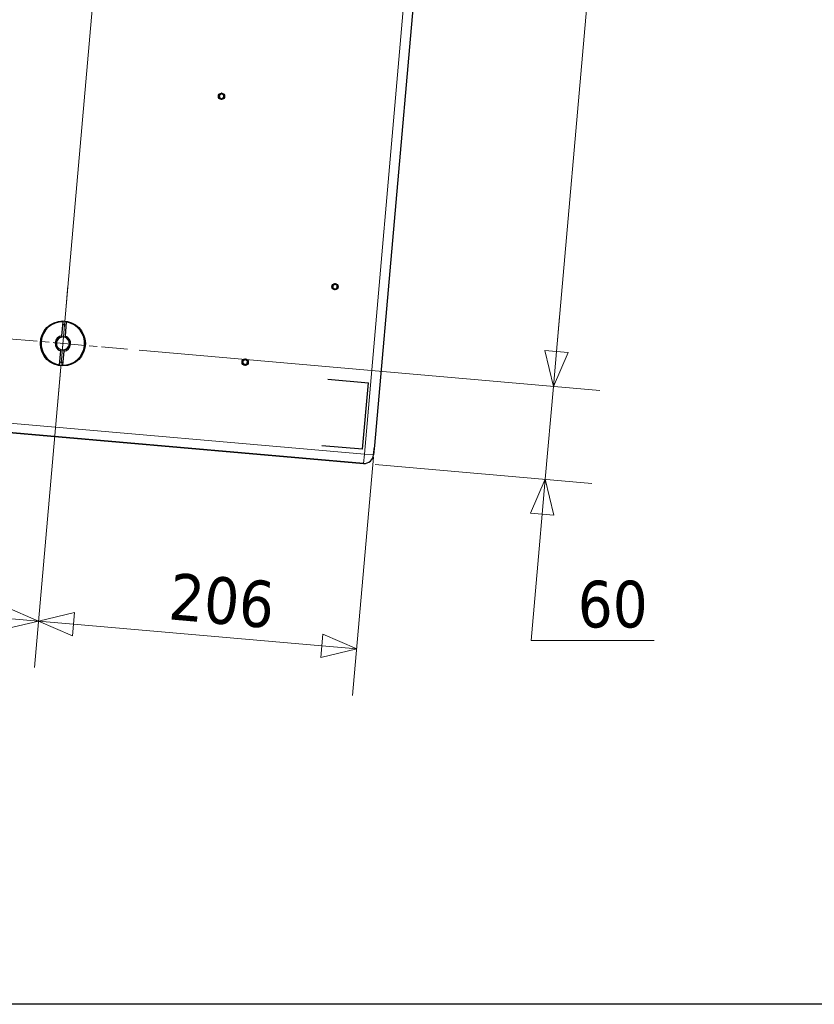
# Model space of a CAD drawing. Header units: millimetres. Extents: x -2236 to 4365, y 90 to 3088.
# Tile 26 of 39: x 2848 to 3359, y 90 to 723. Entities that reach past the tile are written whole.
import ezdxf

# ---------------------------------------------------------------- set-up
doc = ezdxf.new("R2010")
doc.units = ezdxf.units.MM
doc.header["$LTSCALE"] = 15
doc.linetypes.add('CHAIN', pattern=[0.3543, 0.2362, -0.0295, 0.0591, -0.0295])
doc.layers.add('Border (ISO)', color=7, linetype='Continuous', lineweight=25)
doc.layers.add('Visibile (ISO)', color=7, linetype='Continuous', lineweight=25)
for name, color, linetype, lineweight, true_color in [('Centro (ISO)', 7, 'Continuous', 15, 0x0080bf), ('Quota (ISO)', 7, 'Continuous', 15, 0x008000), ('Visibile sottile (ISO)', 9, 'Continuous', 18, 0x808080)]:
    doc.layers.add(name, color=color, linetype=linetype, lineweight=lineweight, true_color=true_color)
doc.styles.add('Testo nota (ISO)', font='tahoma.ttf')
doc.dimstyles.new('Default (ISO)', dxfattribs={"dimscale": 15, "dimtxt": 2, "dimasz": 1.5, "dimexe": 2, "dimexo": 0.5, "dimgap": 0.5, "dimtad": 1, "dimtoh": 1, "dimrnd": 1e-08, "dimtxsty": 'Testo nota (ISO)', "dimblk": 'Filled-1', "dimcen": 0.09, "dimdle": 10, "dimclrd": 256, "dimclre": 256, "dimclrt": 256, "dimazin": 2, "dimtfac": 0.75, "dimtmove": 0, "dimatfit": 3, "dimfxl": 0, "dimtolj": 1, "dimtzin": 0, "dimlwd": -1, "dimlwe": -1, "dimarcsym": 0})

# ---------------------------------------------------------------- blocks, each defined once
blk = doc.blocks.new('Bordi Bordo di default')
at = {"layer": 'Border (ISO)', "flags": 128}
blk.add_lwpolyline([(6, 6), (6, 204), (291, 204), (291, 6), (6, 6)], dxfattribs=at)
blk = doc.blocks.new('Filled-1')
at = {"color": 0}
for p, q in [((0, 0), (-1, 0.333)), ((-1, 0.333), (-1, -0.333)), ((-1, 0), (0, 0)), ((-1, -0.333), (0, 0))]:
    blk.add_line(p, q, dxfattribs=at)
at = {"color": 0, "flags": 128}
blk.add_lwpolyline([(-1, -0.333), (0, 0), (-1, 0.333), (-1, -0.333)], dxfattribs=at)
at = {"color": 0}
blk.add_solid([(-1, -0.333), (0, 0), (-1, 0.333), (-1, -0.333)], dxfattribs=at)
blk = doc.blocks.new('*D6')
at = {"layer": 'Defpoints', "color": 0, "transparency": 16777216}
for p in [(2928.95, 1125.26), (3076.09, 449.36), (2859.95, 336.53)]:
    blk.add_point(p, dxfattribs=at)
at = {"layer": 'Quota (ISO)', "transparency": 16777216}
for p, q in [((2928.3, 1117.79), (2857.33, 306.65)), ((3075.44, 441.89), (3062.04, 288.74)), ((3042.24, 320.59), (2882.36, 334.57))]:
    blk.add_line(p, q, dxfattribs=at)
at = {"layer": 'Quota (ISO)', "transparency": 16777216, "xscale": 22.5, "yscale": 22.5, "zscale": 22.5}
for p, rotation in [((2859.95, 336.53), 174.999999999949), ((3064.66, 318.62), 354.999999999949)]:
    blk.add_blockref('Filled-1', p, dxfattribs=dict(at, rotation=rotation))
at = {"layer": 'Quota (ISO)', "transparency": 16777216, "insert": (2933, 353.36), "char_height": 30, "attachment_point": 4, "rotation": 355, "style": 'Testo nota (ISO)'}
blk.add_mtext('\\A1; 206', dxfattribs=at)
blk = doc.blocks.new('*D7')
at = {"layer": 'Defpoints', "color": 0, "transparency": 16777216}
for p in [(2928.95, 1125.26), (2495.91, 932.27), (2446.95, 372.67)]:
    blk.add_point(p, dxfattribs=at)
at = {"layer": 'Quota (ISO)', "transparency": 16777216}
for p, q in [((2928.3, 1117.79), (2857.33, 306.65)), ((2495.25, 924.8), (2444.33, 342.78)), ((2837.53, 338.5), (2469.36, 370.71))]:
    blk.add_line(p, q, dxfattribs=at)
at = {"layer": 'Quota (ISO)', "transparency": 16777216, "xscale": 22.5, "yscale": 22.5, "zscale": 22.5}
for p, rotation in [((2446.95, 372.67), 174.9999999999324), ((2859.95, 336.53), 354.9999999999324)]:
    blk.add_blockref('Filled-1', p, dxfattribs=dict(at, rotation=rotation))
at = {"layer": 'Quota (ISO)', "transparency": 16777216, "insert": (2616.43, 380.79), "char_height": 30, "attachment_point": 4, "rotation": 355, "style": 'Testo nota (ISO)'}
blk.add_mtext('\\A1; 415', dxfattribs=at)
blk = doc.blocks.new('*D8')
at = {"layer": 'Defpoints', "color": 0, "transparency": 16777216}
for p in [(2973.75, 1158.98), (3247.87, 1135), (2917.1, 511.46)]:
    blk.add_point(p, dxfattribs=at)
at = {"layer": 'Quota (ISO)', "transparency": 16777216}
for p, q in [((2981.22, 1158.33), (3277.76, 1132.39)), ((3193.18, 509.89), (3245.91, 1112.59)), ((2924.57, 510.8), (3221.11, 484.86))]:
    blk.add_line(p, q, dxfattribs=at)
at = {"layer": 'Quota (ISO)', "transparency": 16777216, "xscale": 22.5, "yscale": 22.5, "zscale": 22.5}
for p, rotation in [((3247.87, 1135), 84.99999999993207), ((3191.22, 487.48), 264.9999999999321)]:
    blk.add_blockref('Filled-1', p, dxfattribs=dict(at, rotation=rotation))
at = {"layer": 'Quota (ISO)', "transparency": 16777216, "insert": (3193.72, 781.28), "char_height": 30, "attachment_point": 4, "rotation": 85, "style": 'Testo nota (ISO)'}
blk.add_mtext('\\A1;650', dxfattribs=at)
blk = doc.blocks.new('*D10')
at = {"layer": 'Defpoints', "color": 0, "transparency": 16777216}
for p in [(2917.1, 511.46), (3191.22, 487.48), (3069.05, 437.94)]:
    blk.add_point(p, dxfattribs=at)
at = {"layer": 'Quota (ISO)', "transparency": 16777216}
for p, q in [((3193.18, 509.89), (3195.14, 532.3)), ((2924.57, 510.8), (3221.11, 484.86)), ((3185.99, 427.7), (3191.22, 487.48)), ((3076.52, 437.28), (3215.88, 425.09)), ((3184.03, 405.29), (3182.07, 382.88)), ((3176.92, 324.05), (3182.07, 382.88)), ((3256.09, 324.05), (3176.92, 324.05))]:
    blk.add_line(p, q, dxfattribs=at)
at = {"layer": 'Quota (ISO)', "transparency": 16777216, "xscale": 22.5, "yscale": 22.5, "zscale": 22.5}
for p, rotation in [((3191.22, 487.48), 264.9999999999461), ((3185.99, 427.7), 84.99999999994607)]:
    blk.add_blockref('Filled-1', p, dxfattribs=dict(at, rotation=rotation))
at = {"layer": 'Quota (ISO)', "transparency": 16777216, "insert": (3206.92, 347.16), "char_height": 30, "attachment_point": 4, "style": 'Testo nota (ISO)'}
blk.add_mtext('\\A1;60', dxfattribs=at)

msp = doc.modelspace()

# ---------------------------------------------------------------- linework, layer by layer
at = {"layer": 'Centro (ISO)', "linetype": 'CHAIN', "ltscale": 5.555937}
msp.add_line((2872.303, 477.734), (2878.839, 552.449), dxfattribs=at)
at = {"layer": 'Centro (ISO)', "linetype": 'CHAIN', "ltscale": 5.866186}
msp.add_line((2838.214, 518.36), (2917.1, 511.458), dxfattribs=at)
at = {"layer": 'Visibile (ISO)'}
for p, q in [((3141.112, 1192.526), (3076.094, 449.365)), ((2875.002, 520.059), (2875.792, 529.09)), ((2877.784, 528.916), (2876.994, 519.885)), ((2873.358, 501.268), (2874.148, 510.299)), ((2876.14, 510.124), (2875.35, 501.093)), ((3046.069, 492.145), (3072.216, 489.857)), ((3068.468, 447.021), (3072.216, 489.857)), ((3069.071, 437.933), (2828.492, 458.981)), ((2828.512, 458.98), (3069.048, 437.935)), ((3068.468, 447.021), (3042.321, 449.308)), ((3076.094, 449.365), (3075.571, 443.388)), ((3075.571, 443.388), (3076.007, 448.369))]:
    msp.add_line(p, q, dxfattribs=at)
for centre, radius in [((2977.668, 674.081), 2), ((3050.688, 551.605), 2), ((2875.571, 515.092), 14.5), ((2992.863, 503.073), 2)]:
    msp.add_circle(centre, radius, dxfattribs=at)
for centre, radius, start, end in [((2976.193, 673.295), 0.279, 136.259481, 279.88011), ((2976.249, 674.965), 0.279, 76.259589, 219.880002), ((2975.287, 674.162), 0.975, 316.259589, 39.880002), ((2976.408, 672.06), 0.975, 16.259481, 99.88011), ((2976.547, 676.183), 0.975, 256.259481, 339.88011), ((2977.611, 672.411), 0.279, 196.259481, 339.88011), ((2977.724, 675.752), 0.279, 16.259481, 159.88011), ((2978.788, 671.98), 0.975, 76.259481, 159.88011), ((2978.927, 676.103), 0.975, 196.259481, 279.88011), ((2979.086, 673.197), 0.279, 256.259481, 39.88011), ((2980.048, 674.001), 0.975, 136.259481, 219.88011), ((2979.142, 674.868), 0.279, 316.259481, 99.88011), ((3049.27, 552.489), 0.279, 76.259589, 219.880002), ((3048.308, 551.685), 0.975, 316.259589, 39.880002), ((3049.568, 553.706), 0.975, 256.259481, 339.88011), ((3050.745, 553.275), 0.279, 16.259481, 159.88011), ((3051.948, 553.626), 0.975, 196.259481, 279.88011), ((3053.069, 551.524), 0.975, 136.259481, 219.88011), ((3052.163, 552.391), 0.279, 316.259481, 99.88011), ((3049.214, 550.818), 0.279, 136.259481, 279.88011), ((3049.429, 549.583), 0.975, 16.259481, 99.88011), ((3050.632, 549.934), 0.279, 196.259481, 339.88011), ((3051.809, 549.503), 0.975, 76.259481, 159.88011), ((3052.107, 550.721), 0.279, 256.259481, 39.88011), ((2875.571, 515.092), 14, 89.096044, 260.903956), ((2875.571, 515.092), 14, 269.096044, 80.903956), ((2875.571, 515.092), 12, 80.219808, 89.780192), ((2875.571, 515.092), 5, 96.536959, 253.463041), ((2875.571, 515.092), 5, 276.536959, 73.463041), ((2875.571, 515.092), 4.188, 98.814396, 251.185604), ((2875.571, 515.092), 4.188, 71.185604, 98.814396), ((2875.571, 515.092), 4.188, 278.814396, 71.185604), ((2875.571, 515.092), 4.188, 251.185604, 278.814396), ((2875.571, 515.092), 12, 260.219808, 269.780192), ((2991.388, 502.287), 0.279, 136.259481, 279.88011), ((2991.445, 503.957), 0.279, 76.259589, 219.880002), ((2990.483, 503.154), 0.975, 316.259589, 39.880002), ((2991.604, 501.052), 0.975, 16.259481, 99.88011), ((2991.743, 505.175), 0.975, 256.259481, 339.88011), ((2992.807, 501.403), 0.279, 196.259481, 339.88011), ((2992.92, 504.744), 0.279, 16.259481, 159.88011), ((2993.984, 500.972), 0.975, 76.259481, 159.88011), ((2994.123, 505.095), 0.975, 196.259481, 279.88011), ((2994.282, 502.189), 0.279, 256.259481, 39.88011), ((2995.244, 502.993), 0.975, 136.259481, 219.88011), ((2994.338, 503.86), 0.279, 316.259481, 99.88011), ((3069.594, 443.911), 6, 265, 355)]:
    msp.add_arc(centre, radius, start, end, dxfattribs=at)
for points, knots in [([(2976.011, 673.469), (2975.988, 673.445), (2975.969, 673.416), (2975.945, 673.354), (2975.939, 673.317), (2975.943, 673.244), (2975.953, 673.207), (2975.987, 673.144), (2976.011, 673.115), (2976.07, 673.071), (2976.104, 673.056), (2976.169, 673.042), (2976.203, 673.041), (2976.236, 673.047)], [0.085145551, 0.085145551, 0.085145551, 0.085145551, 0.095628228, 0.095628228, 0.106325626, 0.106325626, 0.117023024, 0.117023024, 0.127720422, 0.127720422, 0.13841782, 0.13841782, 0.148900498, 0.148900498, 0.148900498, 0.148900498]), ([(2976.309, 675.209), (2976.276, 675.218), (2976.242, 675.219), (2976.176, 675.209), (2976.142, 675.197), (2976.08, 675.157), (2976.053, 675.129), (2976.016, 675.069), (2976.003, 675.033), (2975.994, 674.96), (2975.998, 674.923), (2976.018, 674.86), (2976.035, 674.83), (2976.056, 674.804)], [0.085145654, 0.085145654, 0.085145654, 0.085145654, 0.095628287, 0.095628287, 0.106325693, 0.106325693, 0.117023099, 0.117023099, 0.127720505, 0.127720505, 0.138417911, 0.138417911, 0.148900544, 0.148900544, 0.148900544, 0.148900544]), ([(2976.056, 674.804), (2976.099, 674.754), (2976.136, 674.7), (2976.207, 674.573), (2976.242, 674.489), (2976.286, 674.31), (2976.295, 674.216), (2976.289, 674.04), (2976.274, 673.946), (2976.217, 673.771), (2976.177, 673.689), (2976.098, 673.567), (2976.057, 673.516), (2976.011, 673.469)], [0.45465696, 0.45465696, 0.45465696, 0.45465696, 0.47514564, 0.47514564, 0.50159168, 0.50159168, 0.52803773, 0.52803773, 0.55448378, 0.55448378, 0.58092983, 0.58092983, 0.6014185, 0.6014185, 0.6014185, 0.6014185]), ([(2976.236, 673.047), (2976.301, 673.059), (2976.366, 673.064), (2976.511, 673.062), (2976.602, 673.05), (2976.779, 672.999), (2976.865, 672.96), (2977.015, 672.867), (2977.088, 672.806), (2977.211, 672.67), (2977.262, 672.594), (2977.328, 672.465), (2977.352, 672.404), (2977.37, 672.34)], [0.45465579, 0.45465579, 0.45465579, 0.45465579, 0.4751446, 0.4751446, 0.5015906, 0.5015906, 0.52803661, 0.52803661, 0.55448261, 0.55448261, 0.58092861, 0.58092861, 0.60141742, 0.60141742, 0.60141742, 0.60141742]), ([(2977.488, 675.838), (2977.466, 675.776), (2977.437, 675.717), (2977.363, 675.592), (2977.308, 675.52), (2977.175, 675.392), (2977.098, 675.337), (2976.942, 675.254), (2976.853, 675.221), (2976.674, 675.182), (2976.583, 675.176), (2976.438, 675.184), (2976.373, 675.193), (2976.309, 675.209)], [0.45465579, 0.45465579, 0.45465579, 0.45465579, 0.4751446, 0.4751446, 0.5015906, 0.5015906, 0.52803661, 0.52803661, 0.55448261, 0.55448261, 0.58092861, 0.58092861, 0.60141741, 0.60141741, 0.60141741, 0.60141741]), ([(2977.37, 672.34), (2977.379, 672.308), (2977.395, 672.278), (2977.436, 672.226), (2977.465, 672.202), (2977.53, 672.169), (2977.567, 672.159), (2977.638, 672.157), (2977.676, 672.164), (2977.743, 672.193), (2977.773, 672.215), (2977.818, 672.263), (2977.836, 672.293), (2977.847, 672.324)], [0.085145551, 0.085145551, 0.085145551, 0.085145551, 0.095628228, 0.095628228, 0.106325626, 0.106325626, 0.117023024, 0.117023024, 0.127720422, 0.127720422, 0.13841782, 0.13841782, 0.148900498, 0.148900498, 0.148900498, 0.148900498]), ([(2977.965, 675.822), (2977.956, 675.854), (2977.94, 675.885), (2977.899, 675.937), (2977.87, 675.961), (2977.805, 675.994), (2977.768, 676.003), (2977.697, 676.006), (2977.659, 675.999), (2977.592, 675.97), (2977.562, 675.948), (2977.517, 675.899), (2977.499, 675.87), (2977.488, 675.838)], [0.085145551, 0.085145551, 0.085145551, 0.085145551, 0.095628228, 0.095628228, 0.106325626, 0.106325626, 0.117023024, 0.117023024, 0.127720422, 0.127720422, 0.13841782, 0.13841782, 0.148900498, 0.148900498, 0.148900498, 0.148900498]), ([(2977.847, 672.324), (2977.869, 672.386), (2977.898, 672.446), (2977.972, 672.57), (2978.028, 672.643), (2978.16, 672.77), (2978.237, 672.826), (2978.393, 672.909), (2978.482, 672.942), (2978.662, 672.981), (2978.753, 672.987), (2978.897, 672.979), (2978.963, 672.969), (2979.026, 672.953)], [0.45465579, 0.45465579, 0.45465579, 0.45465579, 0.4751446, 0.4751446, 0.5015906, 0.5015906, 0.52803661, 0.52803661, 0.55448261, 0.55448261, 0.58092861, 0.58092861, 0.60141742, 0.60141742, 0.60141742, 0.60141742]), ([(2979.099, 675.115), (2979.034, 675.104), (2978.969, 675.098), (2978.824, 675.1), (2978.733, 675.112), (2978.557, 675.163), (2978.47, 675.202), (2978.321, 675.296), (2978.247, 675.356), (2978.124, 675.492), (2978.073, 675.568), (2978.007, 675.697), (2977.983, 675.759), (2977.965, 675.822)], [0.45465579, 0.45465579, 0.45465579, 0.45465579, 0.4751446, 0.4751446, 0.5015906, 0.5015906, 0.52803661, 0.52803661, 0.55448261, 0.55448261, 0.58092861, 0.58092861, 0.60141742, 0.60141742, 0.60141742, 0.60141742]), ([(2979.026, 672.953), (2979.059, 672.945), (2979.093, 672.943), (2979.159, 672.953), (2979.194, 672.966), (2979.255, 673.006), (2979.282, 673.033), (2979.32, 673.094), (2979.332, 673.13), (2979.341, 673.203), (2979.337, 673.24), (2979.317, 673.303), (2979.301, 673.333), (2979.279, 673.358)], [0.085145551, 0.085145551, 0.085145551, 0.085145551, 0.095628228, 0.095628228, 0.106325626, 0.106325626, 0.117023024, 0.117023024, 0.127720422, 0.127720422, 0.13841782, 0.13841782, 0.148900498, 0.148900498, 0.148900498, 0.148900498]), ([(2979.279, 673.358), (2979.236, 673.409), (2979.199, 673.463), (2979.128, 673.59), (2979.094, 673.674), (2979.049, 673.852), (2979.04, 673.947), (2979.046, 674.123), (2979.062, 674.217), (2979.118, 674.392), (2979.158, 674.474), (2979.237, 674.595), (2979.278, 674.647), (2979.324, 674.694)], [0.45465579, 0.45465579, 0.45465579, 0.45465579, 0.4751446, 0.4751446, 0.5015906, 0.5015906, 0.52803661, 0.52803661, 0.55448261, 0.55448261, 0.58092861, 0.58092861, 0.60141742, 0.60141742, 0.60141742, 0.60141742]), ([(2979.324, 674.694), (2979.347, 674.718), (2979.366, 674.747), (2979.39, 674.809), (2979.397, 674.845), (2979.393, 674.919), (2979.382, 674.955), (2979.349, 675.018), (2979.324, 675.047), (2979.265, 675.091), (2979.231, 675.106), (2979.167, 675.121), (2979.132, 675.121), (2979.099, 675.115)], [0.085145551, 0.085145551, 0.085145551, 0.085145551, 0.095628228, 0.095628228, 0.106325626, 0.106325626, 0.117023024, 0.117023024, 0.127720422, 0.127720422, 0.13841782, 0.13841782, 0.148900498, 0.148900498, 0.148900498, 0.148900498]), ([(3049.33, 552.733), (3049.297, 552.741), (3049.263, 552.742), (3049.197, 552.733), (3049.162, 552.72), (3049.101, 552.68), (3049.074, 552.653), (3049.037, 552.592), (3049.024, 552.556), (3049.015, 552.483), (3049.019, 552.446), (3049.039, 552.383), (3049.055, 552.353), (3049.077, 552.327)], [0.085145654, 0.085145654, 0.085145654, 0.085145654, 0.095628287, 0.095628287, 0.106325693, 0.106325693, 0.117023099, 0.117023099, 0.127720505, 0.127720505, 0.138417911, 0.138417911, 0.148900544, 0.148900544, 0.148900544, 0.148900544]), ([(3049.077, 552.327), (3049.12, 552.277), (3049.157, 552.223), (3049.228, 552.096), (3049.262, 552.012), (3049.307, 551.834), (3049.316, 551.739), (3049.31, 551.563), (3049.295, 551.469), (3049.238, 551.294), (3049.198, 551.212), (3049.119, 551.091), (3049.078, 551.039), (3049.032, 550.992)], [0.45465696, 0.45465696, 0.45465696, 0.45465696, 0.47514564, 0.47514564, 0.50159168, 0.50159168, 0.52803773, 0.52803773, 0.55448378, 0.55448378, 0.58092983, 0.58092983, 0.6014185, 0.6014185, 0.6014185, 0.6014185]), ([(3050.509, 553.362), (3050.487, 553.299), (3050.458, 553.24), (3050.384, 553.115), (3050.328, 553.043), (3050.196, 552.916), (3050.119, 552.86), (3049.963, 552.777), (3049.874, 552.744), (3049.694, 552.705), (3049.603, 552.699), (3049.459, 552.707), (3049.394, 552.717), (3049.33, 552.733)], [0.45465579, 0.45465579, 0.45465579, 0.45465579, 0.4751446, 0.4751446, 0.5015906, 0.5015906, 0.52803661, 0.52803661, 0.55448261, 0.55448261, 0.58092861, 0.58092861, 0.60141741, 0.60141741, 0.60141741, 0.60141741]), ([(3050.986, 553.345), (3050.977, 553.378), (3050.961, 553.408), (3050.92, 553.46), (3050.891, 553.484), (3050.826, 553.517), (3050.789, 553.527), (3050.718, 553.529), (3050.68, 553.522), (3050.613, 553.493), (3050.583, 553.471), (3050.538, 553.422), (3050.52, 553.393), (3050.509, 553.362)], [0.085145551, 0.085145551, 0.085145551, 0.085145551, 0.095628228, 0.095628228, 0.106325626, 0.106325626, 0.117023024, 0.117023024, 0.127720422, 0.127720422, 0.13841782, 0.13841782, 0.148900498, 0.148900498, 0.148900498, 0.148900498]), ([(3052.12, 552.639), (3052.055, 552.627), (3051.99, 552.622), (3051.845, 552.624), (3051.754, 552.636), (3051.578, 552.687), (3051.491, 552.726), (3051.341, 552.819), (3051.268, 552.879), (3051.145, 553.016), (3051.094, 553.092), (3051.028, 553.221), (3051.004, 553.282), (3050.986, 553.345)], [0.45465579, 0.45465579, 0.45465579, 0.45465579, 0.4751446, 0.4751446, 0.5015906, 0.5015906, 0.52803661, 0.52803661, 0.55448261, 0.55448261, 0.58092861, 0.58092861, 0.60141742, 0.60141742, 0.60141742, 0.60141742]), ([(3052.3, 550.882), (3052.257, 550.932), (3052.22, 550.986), (3052.149, 551.113), (3052.114, 551.197), (3052.07, 551.376), (3052.061, 551.47), (3052.067, 551.646), (3052.082, 551.74), (3052.139, 551.915), (3052.179, 551.997), (3052.258, 552.118), (3052.299, 552.17), (3052.345, 552.217)], [0.45465579, 0.45465579, 0.45465579, 0.45465579, 0.4751446, 0.4751446, 0.5015906, 0.5015906, 0.52803661, 0.52803661, 0.55448261, 0.55448261, 0.58092861, 0.58092861, 0.60141742, 0.60141742, 0.60141742, 0.60141742]), ([(3052.345, 552.217), (3052.368, 552.241), (3052.387, 552.27), (3052.411, 552.332), (3052.417, 552.369), (3052.414, 552.442), (3052.403, 552.479), (3052.37, 552.542), (3052.345, 552.571), (3052.286, 552.615), (3052.252, 552.63), (3052.187, 552.644), (3052.153, 552.645), (3052.12, 552.639)], [0.085145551, 0.085145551, 0.085145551, 0.085145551, 0.095628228, 0.095628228, 0.106325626, 0.106325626, 0.117023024, 0.117023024, 0.127720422, 0.127720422, 0.13841782, 0.13841782, 0.148900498, 0.148900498, 0.148900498, 0.148900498]), ([(3049.032, 550.992), (3049.009, 550.968), (3048.99, 550.939), (3048.966, 550.877), (3048.959, 550.841), (3048.963, 550.767), (3048.974, 550.731), (3049.007, 550.668), (3049.032, 550.639), (3049.091, 550.595), (3049.125, 550.58), (3049.189, 550.565), (3049.224, 550.565), (3049.257, 550.571)], [0.085145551, 0.085145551, 0.085145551, 0.085145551, 0.095628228, 0.095628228, 0.106325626, 0.106325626, 0.117023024, 0.117023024, 0.127720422, 0.127720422, 0.13841782, 0.13841782, 0.148900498, 0.148900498, 0.148900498, 0.148900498]), ([(3049.257, 550.571), (3049.322, 550.582), (3049.387, 550.588), (3049.532, 550.585), (3049.623, 550.573), (3049.799, 550.523), (3049.886, 550.483), (3050.036, 550.39), (3050.109, 550.33), (3050.232, 550.193), (3050.283, 550.118), (3050.349, 549.988), (3050.373, 549.927), (3050.391, 549.864)], [0.45465579, 0.45465579, 0.45465579, 0.45465579, 0.4751446, 0.4751446, 0.5015906, 0.5015906, 0.52803661, 0.52803661, 0.55448261, 0.55448261, 0.58092861, 0.58092861, 0.60141742, 0.60141742, 0.60141742, 0.60141742]), ([(3050.391, 549.864), (3050.4, 549.832), (3050.416, 549.801), (3050.457, 549.749), (3050.486, 549.725), (3050.551, 549.692), (3050.588, 549.683), (3050.659, 549.68), (3050.697, 549.687), (3050.764, 549.716), (3050.794, 549.738), (3050.839, 549.787), (3050.857, 549.816), (3050.868, 549.848)], [0.085145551, 0.085145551, 0.085145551, 0.085145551, 0.095628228, 0.095628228, 0.106325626, 0.106325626, 0.117023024, 0.117023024, 0.127720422, 0.127720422, 0.13841782, 0.13841782, 0.148900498, 0.148900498, 0.148900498, 0.148900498]), ([(3050.868, 549.848), (3050.89, 549.91), (3050.919, 549.969), (3050.993, 550.094), (3051.049, 550.166), (3051.181, 550.294), (3051.258, 550.349), (3051.414, 550.432), (3051.503, 550.465), (3051.682, 550.504), (3051.773, 550.51), (3051.918, 550.502), (3051.983, 550.493), (3052.047, 550.476)], [0.45465579, 0.45465579, 0.45465579, 0.45465579, 0.4751446, 0.4751446, 0.5015906, 0.5015906, 0.52803661, 0.52803661, 0.55448261, 0.55448261, 0.58092861, 0.58092861, 0.60141742, 0.60141742, 0.60141742, 0.60141742]), ([(3052.047, 550.476), (3052.08, 550.468), (3052.114, 550.467), (3052.18, 550.477), (3052.215, 550.489), (3052.276, 550.529), (3052.303, 550.557), (3052.34, 550.617), (3052.353, 550.653), (3052.362, 550.726), (3052.358, 550.763), (3052.338, 550.826), (3052.321, 550.856), (3052.3, 550.882)], [0.085145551, 0.085145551, 0.085145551, 0.085145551, 0.095628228, 0.095628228, 0.106325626, 0.106325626, 0.117023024, 0.117023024, 0.127720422, 0.127720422, 0.13841782, 0.13841782, 0.148900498, 0.148900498, 0.148900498, 0.148900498]), ([(2991.207, 502.461), (2991.184, 502.437), (2991.165, 502.408), (2991.141, 502.346), (2991.134, 502.309), (2991.138, 502.236), (2991.149, 502.199), (2991.182, 502.136), (2991.207, 502.107), (2991.266, 502.063), (2991.3, 502.048), (2991.364, 502.034), (2991.399, 502.033), (2991.432, 502.039)], [0.085145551, 0.085145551, 0.085145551, 0.085145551, 0.095628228, 0.095628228, 0.106325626, 0.106325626, 0.117023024, 0.117023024, 0.127720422, 0.127720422, 0.13841782, 0.13841782, 0.148900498, 0.148900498, 0.148900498, 0.148900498]), ([(2991.504, 504.201), (2991.472, 504.21), (2991.438, 504.211), (2991.372, 504.201), (2991.337, 504.189), (2991.276, 504.149), (2991.249, 504.121), (2991.211, 504.061), (2991.198, 504.025), (2991.19, 503.952), (2991.194, 503.915), (2991.214, 503.852), (2991.23, 503.822), (2991.252, 503.796)], [0.085145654, 0.085145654, 0.085145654, 0.085145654, 0.095628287, 0.095628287, 0.106325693, 0.106325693, 0.117023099, 0.117023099, 0.127720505, 0.127720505, 0.138417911, 0.138417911, 0.148900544, 0.148900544, 0.148900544, 0.148900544]), ([(2991.252, 503.796), (2991.295, 503.746), (2991.332, 503.692), (2991.403, 503.565), (2991.437, 503.481), (2991.482, 503.302), (2991.491, 503.208), (2991.485, 503.032), (2991.469, 502.938), (2991.413, 502.763), (2991.373, 502.681), (2991.294, 502.559), (2991.253, 502.508), (2991.207, 502.461)], [0.45465696, 0.45465696, 0.45465696, 0.45465696, 0.47514564, 0.47514564, 0.50159168, 0.50159168, 0.52803773, 0.52803773, 0.55448378, 0.55448378, 0.58092983, 0.58092983, 0.6014185, 0.6014185, 0.6014185, 0.6014185]), ([(2991.432, 502.039), (2991.496, 502.051), (2991.562, 502.056), (2991.707, 502.054), (2991.797, 502.042), (2991.974, 501.991), (2992.061, 501.952), (2992.21, 501.859), (2992.284, 501.798), (2992.407, 501.662), (2992.458, 501.586), (2992.524, 501.457), (2992.548, 501.396), (2992.566, 501.332)], [0.45465579, 0.45465579, 0.45465579, 0.45465579, 0.4751446, 0.4751446, 0.5015906, 0.5015906, 0.52803661, 0.52803661, 0.55448261, 0.55448261, 0.58092861, 0.58092861, 0.60141742, 0.60141742, 0.60141742, 0.60141742]), ([(2992.684, 504.83), (2992.661, 504.768), (2992.633, 504.709), (2992.559, 504.584), (2992.503, 504.512), (2992.371, 504.384), (2992.294, 504.329), (2992.138, 504.246), (2992.049, 504.213), (2991.869, 504.174), (2991.778, 504.168), (2991.634, 504.176), (2991.568, 504.185), (2991.504, 504.201)], [0.45465579, 0.45465579, 0.45465579, 0.45465579, 0.4751446, 0.4751446, 0.5015906, 0.5015906, 0.52803661, 0.52803661, 0.55448261, 0.55448261, 0.58092861, 0.58092861, 0.60141741, 0.60141741, 0.60141741, 0.60141741]), ([(2992.566, 501.332), (2992.575, 501.3), (2992.591, 501.27), (2992.632, 501.218), (2992.66, 501.194), (2992.726, 501.161), (2992.763, 501.151), (2992.834, 501.149), (2992.872, 501.156), (2992.939, 501.185), (2992.969, 501.207), (2993.014, 501.255), (2993.032, 501.285), (2993.043, 501.316)], [0.085145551, 0.085145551, 0.085145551, 0.085145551, 0.095628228, 0.095628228, 0.106325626, 0.106325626, 0.117023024, 0.117023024, 0.127720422, 0.127720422, 0.13841782, 0.13841782, 0.148900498, 0.148900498, 0.148900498, 0.148900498]), ([(2993.161, 504.814), (2993.152, 504.846), (2993.136, 504.877), (2993.094, 504.929), (2993.066, 504.953), (2993.001, 504.986), (2992.964, 504.995), (2992.892, 504.998), (2992.855, 504.991), (2992.787, 504.962), (2992.758, 504.94), (2992.713, 504.891), (2992.695, 504.862), (2992.684, 504.83)], [0.085145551, 0.085145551, 0.085145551, 0.085145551, 0.095628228, 0.095628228, 0.106325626, 0.106325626, 0.117023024, 0.117023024, 0.127720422, 0.127720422, 0.13841782, 0.13841782, 0.148900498, 0.148900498, 0.148900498, 0.148900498]), ([(2993.043, 501.316), (2993.065, 501.378), (2993.093, 501.438), (2993.168, 501.562), (2993.223, 501.635), (2993.356, 501.762), (2993.433, 501.818), (2993.589, 501.901), (2993.677, 501.934), (2993.857, 501.973), (2993.948, 501.979), (2994.093, 501.971), (2994.158, 501.961), (2994.222, 501.945)], [0.45465579, 0.45465579, 0.45465579, 0.45465579, 0.4751446, 0.4751446, 0.5015906, 0.5015906, 0.52803661, 0.52803661, 0.55448261, 0.55448261, 0.58092861, 0.58092861, 0.60141742, 0.60141742, 0.60141742, 0.60141742]), ([(2994.295, 504.107), (2994.23, 504.096), (2994.164, 504.09), (2994.02, 504.092), (2993.929, 504.104), (2993.752, 504.155), (2993.666, 504.194), (2993.516, 504.288), (2993.443, 504.348), (2993.319, 504.484), (2993.269, 504.56), (2993.203, 504.689), (2993.179, 504.751), (2993.161, 504.814)], [0.45465579, 0.45465579, 0.45465579, 0.45465579, 0.4751446, 0.4751446, 0.5015906, 0.5015906, 0.52803661, 0.52803661, 0.55448261, 0.55448261, 0.58092861, 0.58092861, 0.60141742, 0.60141742, 0.60141742, 0.60141742]), ([(2994.222, 501.945), (2994.255, 501.937), (2994.289, 501.935), (2994.354, 501.945), (2994.389, 501.958), (2994.451, 501.998), (2994.478, 502.025), (2994.515, 502.086), (2994.528, 502.122), (2994.537, 502.195), (2994.533, 502.232), (2994.513, 502.295), (2994.496, 502.325), (2994.475, 502.35)], [0.085145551, 0.085145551, 0.085145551, 0.085145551, 0.095628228, 0.095628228, 0.106325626, 0.106325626, 0.117023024, 0.117023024, 0.127720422, 0.127720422, 0.13841782, 0.13841782, 0.148900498, 0.148900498, 0.148900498, 0.148900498]), ([(2994.475, 502.35), (2994.432, 502.401), (2994.395, 502.455), (2994.324, 502.582), (2994.289, 502.666), (2994.245, 502.844), (2994.236, 502.939), (2994.241, 503.115), (2994.257, 503.209), (2994.313, 503.384), (2994.354, 503.466), (2994.433, 503.587), (2994.474, 503.639), (2994.52, 503.686)], [0.45465579, 0.45465579, 0.45465579, 0.45465579, 0.4751446, 0.4751446, 0.5015906, 0.5015906, 0.52803661, 0.52803661, 0.55448261, 0.55448261, 0.58092861, 0.58092861, 0.60141742, 0.60141742, 0.60141742, 0.60141742]), ([(2994.52, 503.686), (2994.543, 503.71), (2994.562, 503.739), (2994.586, 503.801), (2994.592, 503.837), (2994.588, 503.911), (2994.578, 503.947), (2994.544, 504.01), (2994.52, 504.039), (2994.461, 504.083), (2994.427, 504.098), (2994.362, 504.113), (2994.328, 504.113), (2994.295, 504.107)], [0.085145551, 0.085145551, 0.085145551, 0.085145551, 0.095628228, 0.095628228, 0.106325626, 0.106325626, 0.117023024, 0.117023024, 0.127720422, 0.127720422, 0.13841782, 0.13841782, 0.148900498, 0.148900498, 0.148900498, 0.148900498])]:
    msp.add_open_spline(points, degree=3, knots=knots, dxfattribs=at)
for points, weights in [([(2874.929, 519.23), (2874.962, 519.608), (2875.002, 520.059)], [1, 1.00412650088, 1]), ([(2876.994, 519.885), (2876.955, 519.434), (2876.922, 519.056)], [1, 1.00412650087, 1]), ([(2874.148, 510.299), (2874.187, 510.75), (2874.22, 511.128)], [1, 1.00412650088, 1]), ([(2876.213, 510.953), (2876.18, 510.575), (2876.14, 510.124)], [1, 1.00412650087, 1])]:
    msp.add_rational_spline(points, weights, degree=2, dxfattribs=at)
at = {"layer": 'Visibile sottile (ISO)'}
for p, q in [((3069.594, 443.911), (3135.658, 1199.026)), ((2975.992, 673.487), (2976.011, 673.469)), ((2976.035, 674.787), (2976.056, 674.804)), ((2976.241, 673.02), (2976.236, 673.047)), ((2976.315, 675.236), (2976.309, 675.209)), ((2977.344, 672.333), (2977.37, 672.34)), ((2977.462, 675.848), (2977.488, 675.838)), ((2977.873, 672.315), (2977.847, 672.324)), ((2977.991, 675.83), (2977.965, 675.822)), ((2979.02, 672.927), (2979.026, 672.953)), ((2979.095, 675.142), (2979.099, 675.115)), ((2979.3, 673.376), (2979.279, 673.358)), ((2979.344, 674.675), (2979.324, 674.694)), ((3049.056, 552.31), (3049.077, 552.327)), ((3049.336, 552.759), (3049.33, 552.733)), ((3050.483, 553.371), (3050.509, 553.362)), ((3051.012, 553.353), (3050.986, 553.345)), ((3052.115, 552.666), (3052.12, 552.639)), ((3052.365, 552.198), (3052.345, 552.217)), ((3049.012, 551.011), (3049.032, 550.992)), ((3049.261, 550.544), (3049.257, 550.571)), ((3050.365, 549.856), (3050.391, 549.864)), ((3050.894, 549.838), (3050.868, 549.848)), ((3052.041, 550.45), (3052.047, 550.476)), ((3052.321, 550.899), (3052.3, 550.882)), ((2991.187, 502.479), (2991.207, 502.461)), ((2991.231, 503.779), (2991.252, 503.796)), ((2991.436, 502.012), (2991.432, 502.039)), ((2991.511, 504.228), (2991.504, 504.201)), ((2992.54, 501.325), (2992.566, 501.332)), ((2992.658, 504.84), (2992.684, 504.83)), ((2993.069, 501.307), (2993.043, 501.316)), ((2993.187, 504.822), (2993.161, 504.814)), ((2994.216, 501.919), (2994.222, 501.945)), ((2994.29, 504.134), (2994.295, 504.107)), ((2994.496, 502.368), (2994.475, 502.35)), ((2994.539, 503.667), (2994.52, 503.686)), ((2829.015, 464.959), (3069.594, 443.911)), ((3069.071, 437.933), (3069.594, 443.911)), ((3069.594, 443.911), (3075.571, 443.388))]:
    msp.add_line(p, q, dxfattribs=at)

# ---------------------------------------------------------------- block references
at = {"xscale": 15, "yscale": 15, "zscale": 15}
msp.add_blockref('Bordi Bordo di default', (0, 0), dxfattribs=at)

# ---------------------------------------------------------------- dimensions: what is measured, and where the dimension line sits
at = {"layer": 'Quota (ISO)'}
for base, p1, p2, override, picture, middle in [((3247.872, 1135.003), (2917.1, 511.458), (2973.751, 1158.985), {"dimgap": 0.5, "dimtoh": 0, "dimdec": 2, "dimtol": 0, "dimlim": 0, "dimtp": 0, "dimtm": 0, "dimtdec": 2, "dimtofl": 0, "dimatfit": 1}, '*D8', (3219.546, 811.239)), ((3191.221, 487.476), (3069.048, 437.935), (2917.1, 511.458), {"dimgap": 0.5, "dimtih": 1, "dimtoh": 1, "dimdec": 2, "dimtol": 0, "dimlim": 0, "dimtp": 0, "dimtm": 0, "dimtdec": 2, "dimtofl": 1, "dimtmove": 1, "dimatfit": 1}, '*D10', (3179.253, 324.048))]:
    dim = msp.add_linear_dim(base=base, p1=p1, p2=p2, angle=265, dimstyle='Default (ISO)', override=override, dxfattribs=at)
    dim.commit()
    dim.dimension.update_dxf_attribs({"geometry": picture, "text_midpoint": middle, "dimtype": 160})
for base, p1, p2, angle, text, picture, middle in [((2446.949, 372.667), (2928.954, 1125.261), (2495.908, 932.269), 355, ' 415', '*D7', (2653.449, 354.601)), ((2859.949, 336.534), (3076.094, 449.365), (2928.954, 1125.261), 175, ' 206', '*D6', (2970.393, 326.872))]:
    dim = msp.add_linear_dim(base=base, p1=p1, p2=p2, angle=angle, text=text, dimstyle='Default (ISO)', override={"dimgap": 0.5, "dimtoh": 0, "dimdec": 2, "dimtol": 0, "dimlim": 0, "dimtp": 0, "dimtm": 0, "dimtdec": 2, "dimtofl": 0, "dimatfit": 1}, dxfattribs=at)
    dim.commit()
    dim.dimension.update_dxf_attribs({"geometry": picture, "text_midpoint": middle, "dimtype": 160})

doc.saveas('drawing.dxf')
